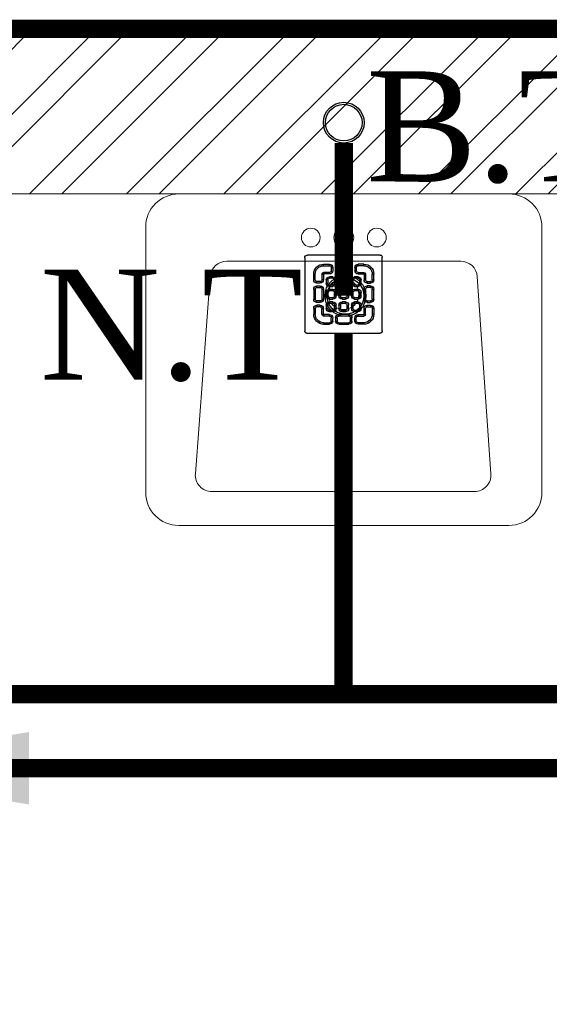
# Model space of a CAD drawing. Header units: inches. Extents: x 105152 to 158499, y 12149 to 30915.
# Tile 61 of 256: x 124233 to 124262, y 21549 to 21603. Entities that reach past the tile are written whole.
import ezdxf

# ---------------------------------------------------------------- set-up
doc = ezdxf.new("R2010")
doc.units = ezdxf.units.IN
doc.header["$MEASUREMENT"] = 0
for name, color, linetype, lineweight in [('AR - PLAN', 251, 'Continuous', 5), ('DRAINAGE ', 7, 'Continuous', 9), ('FLOOR RAISE', 4, 'Continuous', 5), ('PD_BRICK WALL_115', 134, 'Continuous', 30), ('PD_FIXTURE', 21, 'Continuous', 25), ('PD_HATCH', 45, 'Continuous', 9), ('PP- 50DIA Soil Waste Sewer pipe', 54, 'Continuous', 25), ('PP- 75DIA Soil Waste Sewer pipe', 90, 'Continuous', 9), ('PP-Soil Pipe', 1, 'Continuous', 25), ('PP-TEXT', 7, 'Continuous', 40), ('PP-WWP', 3, 'Continuous', 25)]:
    doc.layers.add(name, color=color, linetype=linetype, lineweight=lineweight)
doc.styles.add('Arial', font='GOTHIC.TTF')
doc.styles.get("Standard").update_dxf_attribs({"font": 'arial.ttf', "height": 6})
doc.dimstyles.new('ISO-10', dxfattribs={"dimtxt": 6, "dimasz": 0.5, "dimexe": 1.25, "dimexo": 0.625, "dimtad": 1, "dimtoh": 1, "dimdec": 1, "dimlunit": 4, "dimtxsty": 'Standard', "dimblk": 'ARCHTICK', "dimcen": 2.5, "dimclrt": 3, "dimadec": 0, "dimazin": 0, "dimtfac": 1, "dimtdec": 1, "dimtmove": 1, "dimatfit": 3, "dimfxl": 1, "dimarcsym": 0})

# ---------------------------------------------------------------- blocks, each defined once
blk = doc.blocks.new('LV')
at = {"color": 251, "lineweight": 5}
for p, q in [((-254.0401739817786, 510.1021831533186), (254.0401739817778, 510.1021831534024)), ((-304.8401739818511, 50.80000000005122), (-304.8401739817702, 459.3021831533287)), ((-201.0144701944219, 458.0358644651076), (203.0815871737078, 458.0358644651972)), ((304.840173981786, 459.3021831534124), (304.8401739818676, 50.79999999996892)), ((-205.3310171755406, 127.0031444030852), (-226.34620448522, 430.7748868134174)), ((228.4004074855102, 430.6067419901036), (205.474748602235, 126.8349995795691)), ((180.1559282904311, 103.4641220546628), (-179.9992828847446, 103.4641220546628)), ((254.0401739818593, -4.11546e-11), (-254.0401739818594, 4.11546e-11))]:
    blk.add_line(p, q, dxfattribs=at)
for centre, radius in [((0.3542386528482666, 154.2893231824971), 23.5787407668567), ((-50.8000000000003, 67.18562783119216), 14.42670316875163), ((-2.274e-13, 67.18562783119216), 15.31096988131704), ((50.79999999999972, 67.18562783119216), 14.42670316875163)]:
    blk.add_circle(centre, radius, dxfattribs=at)
for centre, radius, start, end in [((-254.0401739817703, 459.3021831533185), 50.8, 90.00000000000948, 179.9999999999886), ((254.040173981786, 459.3021831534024), 50.8, 1.15136e-11, 90.0000000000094), ((-201.0144701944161, 432.6358644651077), 25.4, 90.0000000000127, 184.201645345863), ((203.0815871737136, 432.6358644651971), 25.4, 355.4179460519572, 90.00000000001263), ((-179.9992828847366, 128.8641220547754), 25.4, 184.2016453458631, 269.9999999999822), ((180.1559282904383, 128.8641220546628), 25.4, 269.9999999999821, 355.4179460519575), ((-254.0401739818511, 50.80000000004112), 50.8, 179.9999999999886, 269.9999999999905), ((254.0401739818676, 50.7999999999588), 50.8, 269.9999999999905, 1.14754e-11)]:
    blk.add_arc(centre, radius, start, end, dxfattribs=at)
blk = doc.blocks.new('FIRST FLOOR PLAN 0')
at = {"layer": 'PD_HATCH', "lineweight": 5}
h = blk.add_hatch(dxfattribs=at)
h.set_pattern_fill('ANSI32', color=251, scale=10)
h.set_pattern_definition([(45, (-1110.150169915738, -834.2493176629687), (-2.651650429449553, 2.651650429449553), []), (45, (-1108.382402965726, -834.2493176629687), (-2.651650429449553, 2.651650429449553), [])])
h.paths.add_polyline_path([(-1106.999709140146, -791.4998080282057), (-1115.999709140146, -791.4998080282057), (-1115.999709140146, -872.9998080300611), (-1106.999709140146, -872.9998080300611)])
h.paths.add_polyline_path([(-745.4997091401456, -938.9998080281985), (-914.9997091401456, -938.9998080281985), (-914.9997091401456, -947.9998080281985), (-745.4997091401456, -947.9998080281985)])
h.paths.add_polyline_path([(-560.9997091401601, -938.9998080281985), (-730.4997091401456, -938.9998080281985), (-730.4997091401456, -947.999808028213), (-560.9997091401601, -947.999808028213)])
h.paths.add_polyline_path([(-1106.999709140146, -74.99980802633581), (-1115.999709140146, -74.99980802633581), (-1115.999709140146, -156.4998080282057), (-1106.999709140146, -156.4998080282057)])
h.paths.add_polyline_path([(-1106.999709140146, -171.4998080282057), (-1115.999709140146, -171.4998080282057), (-1115.999709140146, -311.4998080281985), (-1106.999709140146, -311.4998080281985)])
h.paths.add_polyline_path([(-1106.999709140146, -326.4998080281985), (-1115.999709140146, -326.4998080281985), (-1115.999709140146, -466.4998080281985), (-1106.999709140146, -466.4998080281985)])
h.paths.add_polyline_path([(-1106.999709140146, -481.4998080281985), (-1115.999709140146, -481.4998080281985), (-1115.999709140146, -621.4998080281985), (-1106.999709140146, -621.4998080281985)])
h.paths.add_polyline_path([(-1106.999709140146, -636.4998080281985), (-1115.999709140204, -636.4998080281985), (-1115.999709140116, -776.4998080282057), (-1106.999709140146, -776.4998080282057)])
h.paths.add_polyline_path([(-14.99970914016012, 0.0001919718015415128), (-181.4997091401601, 0.0001919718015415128), (-181.4997091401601, -8.99980802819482), (-14.99970914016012, -8.999808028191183)])
h.paths.add_polyline_path([(-196.4997091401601, 0.0001919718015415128), (-361.4997091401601, 0.0001919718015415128), (-361.4997091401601, -8.999808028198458), (-196.4997091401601, -8.99980802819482)])
h.paths.add_polyline_path([(-376.4997091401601, 0.0001919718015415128), (-545.9997091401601, 0.0001919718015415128), (-545.9997091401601, -8.999808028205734), (-376.4997091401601, -8.999808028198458)])
h.paths.add_polyline_path([(-560.9997091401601, 0.0001919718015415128), (-730.4997091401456, 0.0001919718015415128), (-730.4997091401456, -8.999808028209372), (-560.9997091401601, -8.999808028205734)])
h.paths.add_polyline_path([(-929.9997091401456, 0.0001919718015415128), (-1040.999709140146, 0.0001919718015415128), (-1040.999709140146, -8.999808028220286), (-929.9997091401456, -8.999808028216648)])
h.paths.add_polyline_path([(-1055.999709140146, 0.0001919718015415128), (-1115.999709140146, 0.0001919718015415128), (-1115.999709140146, -59.99980802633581), (-1106.999709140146, -59.99980802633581), (-1106.999709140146, -8.999808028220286), (-1055.999709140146, -8.999808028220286)])
h.paths.add_polyline_path([(-1106.999709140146, -887.9998080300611), (-1115.999709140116, -887.9998080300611), (-1115.999709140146, -947.9998080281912), (-1055.999709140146, -947.9998080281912), (-1055.999709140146, -938.9998080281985), (-1106.999709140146, -938.9998080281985)])
h.paths.add_polyline_path([(-929.9997091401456, -938.9998080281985), (-1040.999709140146, -938.9998080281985), (-1040.999709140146, -947.9998080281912), (-929.9997091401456, -947.9998080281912)])
h.paths.add_polyline_path([(-521.2497091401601, -938.9998080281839), (-545.9997091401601, -938.9998080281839), (-545.9997091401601, -947.9998080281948), (-521.2497091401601, -947.9998080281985)])
h.paths.add_polyline_path([(-376.4997091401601, -938.9998080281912), (-401.2497091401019, -938.9998080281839), (-401.2497091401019, -947.9998080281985), (-376.4997091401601, -947.9998080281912)])
h.paths.add_polyline_path([(-338.9997091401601, -938.9998080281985), (-361.4997091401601, -938.9998080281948), (-361.4997091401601, -947.9998080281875), (-338.9997091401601, -947.9998080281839)])
h.paths.add_polyline_path([(-196.4997091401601, -938.9998080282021), (-218.9997091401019, -938.9998080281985), (-218.9997091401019, -947.9998080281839), (-196.4997091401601, -947.9998080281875)])
h.paths.add_polyline_path([(-158.9997091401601, -938.9998080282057), (-181.4997091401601, -938.9998080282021), (-181.4997091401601, -947.9998080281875), (-158.9997091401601, -947.9998080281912)])
h.paths.add_polyline_path([(-14.99970914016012, -938.9998080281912), (-38.99970914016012, -938.9998080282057), (-38.99970914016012, -947.9998080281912), (-14.99970914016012, -947.9998080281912)])
h.paths.add_polyline_path([(0.0002908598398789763, -929.9998080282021), (-8.999709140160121, -929.9998080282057)])
h.paths.add_polyline_path([(0.0002908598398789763, -791.4998080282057), (-8.999709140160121, -791.4998080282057), (-8.999709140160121, -929.9998080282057), (0.0002908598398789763, -929.9998080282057)])
h.paths.add_polyline_path([(0.0002908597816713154, -636.4998080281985), (-8.999709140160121, -636.4998080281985), (-8.999709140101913, -776.4998080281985), (0.0002908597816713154, -776.499808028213)])
h.paths.add_polyline_path([(0.0002908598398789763, -326.4998080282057), (-8.999709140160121, -326.4998080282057), (-8.999709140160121, -621.4998080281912), (0.0002908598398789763, -621.4998080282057)])
h.paths.add_polyline_path([(0.0002908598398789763, -17.99980802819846), (-8.999709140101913, -17.99980802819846), (-8.999709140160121, -156.4998080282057), (0.0002908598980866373, -156.4998080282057)])
h.paths.add_polyline_path([(-17.99970914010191, -159.4998080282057), (-122.9997091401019, -159.4998080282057), (-122.9997091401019, -168.4998080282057), (-17.99970914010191, -168.4998080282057)])
h.paths.add_polyline_path([(-122.9997091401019, -171.4998080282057), (-131.9997091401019, -171.4998080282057), (-131.9997091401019, -249.4998080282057), (-122.9997091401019, -249.4998080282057)])
h.paths.add_polyline_path([(-131.9997091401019, -159.4998080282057), (-203.9997091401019, -159.4998080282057), (-203.9997091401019, -168.4998080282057), (-131.9997091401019, -168.4998080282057)])
h.paths.add_polyline_path([(-203.9997091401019, -171.4998080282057), (-212.9997091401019, -171.4998080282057), (-212.9997091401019, -249.4998080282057), (-203.9997091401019, -249.4998080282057)])
h.paths.add_polyline_path([(-212.9997091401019, -159.4998080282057), (-293.9997091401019, -159.4998080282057), (-293.9997091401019, -261.4998080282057), (-266.9997091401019, -261.4998080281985), (-266.9997091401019, -252.4998080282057), (-284.9997091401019, -252.4998080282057), (-284.9997091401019, -168.4998080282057), (-212.9997091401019, -168.4998080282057)])
h.paths.add_polyline_path([(-212.9997091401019, -252.4998080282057), (-230.9997091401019, -252.4998080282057), (-230.9997091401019, -261.4998080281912), (-212.9997091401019, -261.4998080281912)], flags=17)
h.paths.add_polyline_path([(-185.9997091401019, -252.4998080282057), (-203.9997091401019, -252.4998080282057), (-203.9997091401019, -261.4998080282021), (-185.9997091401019, -261.4998080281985)])
h.paths.add_polyline_path([(-131.9997091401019, -252.4998080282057), (-149.9997091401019, -252.4998080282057), (-149.9997091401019, -261.4998080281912), (-131.9997091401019, -261.4998080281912)])
h.paths.add_polyline_path([(-122.9997091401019, -261.4998080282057), (-131.9997091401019, -261.4998080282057), (-131.9997091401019, -324.4998080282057), (-122.9997091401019, -324.4998080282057)])
h.paths.add_polyline_path([(0.0002908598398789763, -310.4998080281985), (-8.999709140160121, -310.4998080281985), (-8.999709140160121, -311.4998080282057), (0.0002908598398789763, -311.4998080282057)])
h.paths.add_polyline_path([(0.0002908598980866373, -171.4998080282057), (-8.999709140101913, -171.4998080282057), (-8.999709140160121, -190.4998080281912), (0.0002908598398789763, -190.4998080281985)])
h.paths.add_polyline_path([(-878.2497091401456, -8.999808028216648), (-878.2497091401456, 0.0001919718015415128), (-914.9997091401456, 0.0001919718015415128), (-914.9997091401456, -8.999808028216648)])
h.paths.add_polyline_path([(-782.2497091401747, 0.0001919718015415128), (-782.2497091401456, -8.99980802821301), (-745.4997091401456, -8.999808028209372), (-745.4997091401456, 0.0001919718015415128)])
at = {"layer": 'PD_BRICK WALL_115', "color": 251, "lineweight": 5}
for p, q in [((0.0002908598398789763, 0.0001919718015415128), (-782.2497091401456, 0.0001919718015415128)), ((-196.4997091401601, -8.99980802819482), (-361.4997091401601, -8.999808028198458))]:
    blk.add_line(p, q, dxfattribs=at)
at = {"layer": 'PD_FIXTURE', "color": 251, "ltscale": 12, "xscale": 0.03542840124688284, "yscale": 0.03542840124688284, "zscale": 0.03542840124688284, "rotation": 180}
blk.add_blockref('LV', (-274.1852999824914, -8.999808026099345), dxfattribs=at)
blk = doc.blocks.new('PP-GRATING')
at = {"linetype": 'Continuous'}
for p, q in [((-53.13747282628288, -49.44342391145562), (-53.13747282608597, 49.44342391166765)), ((-49.72758152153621, 52.85331521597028), (49.72758152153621, 52.85331521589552)), ((-27.56328804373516, 40.69137005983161), (-27.56328804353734, 38.6454352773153)), ((-19.60687500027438, 40.69137005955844), (-27.56328705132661, 40.69137005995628)), ((-19.60687500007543, 38.6454352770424), (-19.60687500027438, 40.69137005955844)), ((-7.103939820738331, 38.64543329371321), (-7.103939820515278, 40.69136807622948)), ((-7.103940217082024, 40.6913679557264), (6.535625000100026, 40.6913679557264)), ((6.535625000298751, 40.6913680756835), (6.535625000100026, 38.64543329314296)), ((19.03855978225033, 40.69137005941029), (26.99497183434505, 40.69137005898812)), ((19.03855978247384, 38.64543527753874), (19.03855978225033, 40.69137005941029)), ((26.99497282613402, 40.69137005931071), (26.99497282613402, 38.64543527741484)), ((52.56915760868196, 50.01173912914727), (52.5691576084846, -48.87510869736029)), ((-38.92959239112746, 27.27913092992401), (-40.9755271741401, 27.27913092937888)), ((-40.9755271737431, 27.27913152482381), (-40.9755271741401, 19.32271800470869)), ((-38.92959239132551, 27.2791315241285), (-38.92959239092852, 19.32271800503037)), ((-29.83654891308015, 19.32271788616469), (-29.83654891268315, 27.27913104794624)), ((-27.79061413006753, 27.27913104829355), (-29.83654891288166, 27.27913092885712)), ((-27.79061413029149, 19.32271788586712), (-27.79061413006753, 27.27913104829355)), ((-19.60687500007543, 38.6454352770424), (-27.56328705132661, 38.6454352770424)), ((-27.56328804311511, 29.55239179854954), (-27.56328804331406, 27.5064570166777)), ((-27.56328804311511, 29.55239179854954), (-19.60687539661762, 29.55239179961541)), ((-27.56328804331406, 27.5064570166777), (-19.60687539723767, 27.50645701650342)), ((-19.60687539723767, 27.50645701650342), (-19.60687539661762, 29.55239179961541)), ((-17.3336141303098, 31.82565266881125), (-17.33361413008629, 36.37217436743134)), ((-15.28767934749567, 36.37217433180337), (-17.3336141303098, 36.37217433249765)), ((-17.3336141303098, 31.82565266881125), (-15.2876793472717, 31.82565266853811)), ((-15.2876793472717, 31.82565266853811), (-15.28767934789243, 36.37217436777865)), ((-11.42313586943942, 36.37217242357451), (-11.42313586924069, 31.8256507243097)), ((-9.377201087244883, 36.37217242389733), (-11.42313586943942, 36.37217242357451)), ((-11.42313586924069, 31.82565076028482), (-9.377201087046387, 31.82565072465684)), ((-9.377201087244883, 36.37217242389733), (-9.377201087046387, 31.82565072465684)), ((-7.103940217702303, 38.64543317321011), (6.535625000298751, 38.64543317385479)), ((-7.103940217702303, 29.55238981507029), (6.535625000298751, 29.55238981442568)), ((-7.103940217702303, 29.55238981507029), (-7.103940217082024, 27.50645503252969)), ((-7.103940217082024, 27.50645503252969), (6.535625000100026, 27.50645503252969)), ((6.535625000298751, 29.55238981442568), (6.535625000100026, 27.50645503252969)), ((8.808885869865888, 31.82565068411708), (8.808885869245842, 36.37217230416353)), ((10.85482065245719, 36.37217219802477), (8.808885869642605, 36.37217219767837)), ((8.808885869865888, 31.82565068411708), (10.85482065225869, 31.82565068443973)), ((10.85482065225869, 31.82565068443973), (10.85482065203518, 36.37217230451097)), ((14.71936413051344, 31.82565266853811), (14.71936413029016, 36.37217436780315)), ((14.71936413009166, 36.3721743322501), (16.76529891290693, 36.37217433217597)), ((16.76529891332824, 31.82565266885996), (14.71936413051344, 31.82565266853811)), ((16.76529891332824, 31.82565266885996), (16.76529891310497, 36.37217436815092)), ((19.03855978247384, 38.64543527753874), (26.99497183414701, 38.64543527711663)), ((26.99497282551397, 29.55239179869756), (19.03856017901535, 29.55239179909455)), ((19.03856017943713, 27.50645701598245), (19.03856017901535, 29.55239179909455)), ((26.99497282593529, 27.50645701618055), (19.03856017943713, 27.50645701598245)), ((26.99497282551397, 29.55239179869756), (26.99497282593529, 27.50645701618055)), ((27.22229891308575, 19.32271788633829), (27.22229891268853, 27.27913104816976)), ((27.22229891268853, 27.27913104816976), (29.26823369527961, 27.27913092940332)), ((29.26823369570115, 19.32271788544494), (29.2682336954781, 27.27913104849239)), ((38.36127717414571, 27.2791315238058), (38.36127717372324, 19.3227180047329)), ((38.36127717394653, 27.27913092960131), (40.40721195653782, 27.27913092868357)), ((40.40721195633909, 27.2791315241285), (40.40721195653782, 19.32271800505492)), ((-38.92959239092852, 19.32271800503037), (-40.97552717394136, 19.32271811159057)), ((-36.65633152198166, 17.04945701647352), (-32.10981017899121, 17.0494570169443)), ((-36.65633152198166, 17.04945701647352), (-36.65633152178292, 15.00352223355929)), ((-36.65633152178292, 15.00352223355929), (-32.10981017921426, 15.00352223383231)), ((-29.83654891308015, 19.32271788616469), (-27.79061413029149, 19.32271788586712)), ((-23.92607065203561, 14.77619622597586), (-23.92607065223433, 19.32271792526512)), ((-21.88013586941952, 19.32271792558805), (-23.92607065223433, 19.32271792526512)), ((-21.88013586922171, 14.77619622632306), (-23.92607065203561, 14.77619622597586)), ((-21.88013586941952, 14.77619626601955), (-21.88013586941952, 19.32271788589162)), ((-19.60687500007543, 23.64191361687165), (-15.06035345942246, 23.64191361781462)), ((-19.60687499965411, 21.59597883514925), (-19.60687500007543, 23.64191361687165)), ((-19.60687480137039, 21.59597875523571), (-15.0603532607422, 21.59597875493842)), ((-15.06035345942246, 23.64191361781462), (-15.06035345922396, 21.59597883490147)), ((-12.78709239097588, 19.32271784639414), (-12.78709239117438, 14.77619614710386)), ((-10.74115760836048, 19.32271796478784), (-12.78709239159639, 19.32271796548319)), ((-12.78709239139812, 14.7761963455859), (-10.74115760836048, 14.77619634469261)), ((-10.74115760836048, 19.32271796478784), (-10.74115760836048, 14.77619634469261)), ((-6.876614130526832, 14.7761961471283), (-6.876614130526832, 19.32271784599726)), ((-4.830679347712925, 19.3227178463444), (-6.876614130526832, 19.32271784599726)), ((-4.830679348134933, 14.77619614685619), (-6.876614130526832, 14.7761961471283)), ((-4.830679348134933, 14.77619614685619), (-4.830679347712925, 19.3227178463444)), ((-2.557418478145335, 23.64191353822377), (1.98910306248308, 23.64191353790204)), ((-2.55741847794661, 21.59597875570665), (-2.557418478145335, 23.64191353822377)), ((-2.55741847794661, 21.59597875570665), (1.989103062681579, 21.59597875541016)), ((1.98910306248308, 23.64191353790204), (1.989103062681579, 21.59597875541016)), ((4.262364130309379, 19.32271788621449), (4.262364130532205, 14.77619626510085)), ((6.308298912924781, 19.32271788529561), (4.262364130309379, 19.32271788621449)), ((4.262364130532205, 14.77619626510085), (6.308298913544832, 14.77619626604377)), ((6.308298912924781, 19.32271788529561), (6.308298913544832, 14.77619626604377)), ((10.17284239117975, 14.77619614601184), (10.1728423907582, 19.32271784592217)), ((12.21877717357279, 19.32271784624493), (10.1728423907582, 19.32271784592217)), ((12.21877717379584, 14.77619614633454), (10.17284239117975, 14.77619614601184)), ((12.21877717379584, 14.77619614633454), (12.21877717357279, 19.32271784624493)), ((14.49203804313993, 23.64191353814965), (19.03855958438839, 23.64191353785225)), ((14.49203804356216, 21.59597875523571), (14.49203804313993, 23.64191353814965)), ((14.49203804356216, 21.59597875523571), (19.03855958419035, 21.59597875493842)), ((19.03855958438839, 23.64191353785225), (19.03855958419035, 21.59597875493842)), ((21.31182065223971, 19.32271788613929), (21.31182065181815, 14.77619626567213)), ((23.35775543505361, 19.32271788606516), (21.31182065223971, 19.32271788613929)), ((21.31182065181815, 14.77619626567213), (23.35775543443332, 14.776196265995)), ((23.35775543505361, 19.32271788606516), (23.35775543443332, 14.776196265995)), ((29.26823369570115, 19.32271788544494), (27.22229891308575, 19.32271788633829)), ((36.08801630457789, 17.04945701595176), (31.54149496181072, 17.04945701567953)), ((36.08801630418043, 15.00352223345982), (31.54149496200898, 15.00352223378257)), ((36.08801630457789, 17.04945701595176), (36.08801630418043, 15.00352223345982)), ((38.36127717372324, 19.3227180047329), (40.40721195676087, 19.32271811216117)), ((-40.97552717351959, 6.819783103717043), (-40.97552717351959, -6.819781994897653)), ((-38.92959239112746, 6.819783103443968), (-40.97552717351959, 6.819783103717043)), ((-38.92959239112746, 6.819783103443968), (-38.92959239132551, -6.819781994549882)), ((-32.10980978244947, 11.1389787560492), (-36.65633132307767, 11.1389787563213)), ((-36.65633132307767, 11.1389787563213), (-36.65633132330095, 9.093043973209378)), ((-32.10980978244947, 9.093043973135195), (-36.65633132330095, 9.093043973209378)), ((-32.10980978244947, 9.093043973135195), (-32.10980978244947, 11.1389787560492)), ((-29.83654891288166, -6.819782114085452), (-29.83654891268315, 6.819783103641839)), ((-29.83654891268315, 6.819783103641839), (-27.79061413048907, 6.819783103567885)), ((-27.79061413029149, -6.819782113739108), (-27.79061413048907, 6.819783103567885)), ((-23.92607065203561, -2.27326066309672), (-23.92607065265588, 2.273261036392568)), ((-21.8801358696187, 2.273261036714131), (-23.92607065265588, 2.273261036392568)), ((-21.8801358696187, -2.273260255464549), (-21.8801358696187, 2.273261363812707)), ((-15.06035365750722, 12.50293527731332), (-19.60687499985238, 12.50293527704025)), ((-19.60687460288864, 12.50293535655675), (-19.60687460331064, 10.45700057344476)), ((-15.0603532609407, 10.45700057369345), (-19.60687460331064, 10.45700057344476)), ((-19.60687499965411, 6.592456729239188), (-15.06035345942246, 6.592456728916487)), ((-19.60687499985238, 4.546521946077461), (-19.60687499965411, 6.592456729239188)), ((-19.60687480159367, 4.546522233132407), (-15.0603532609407, 4.546522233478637)), ((-15.06035326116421, 12.50293535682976), (-15.0603532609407, 10.45700057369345)), ((-15.06035345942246, 6.592456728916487), (-15.06035345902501, 4.546521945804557)), ((-12.78709239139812, 2.273261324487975), (-12.78709239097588, -2.273260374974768)), ((-10.74115760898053, 2.27326107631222), (-12.78709239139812, 2.273261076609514)), ((-10.74115760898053, 2.27326107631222), (-10.74115760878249, -2.273260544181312)), ((-6.876614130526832, -2.273260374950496), (-6.876614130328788, 2.273261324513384)), ((-4.830679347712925, 2.273261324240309), (-6.876614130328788, 2.273261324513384)), ((-4.830679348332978, -2.273260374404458), (-4.830679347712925, 2.273261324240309)), ((1.98910326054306, 12.50293527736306), (-2.557418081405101, 12.50293527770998)), ((-2.557418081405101, 12.50293527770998), (-2.557418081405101, 10.45700049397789)), ((1.989103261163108, 10.45700049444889), (-2.557418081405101, 10.45700049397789)), ((-2.557418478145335, 6.592457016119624), (1.98910306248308, 6.592457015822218)), ((-2.557418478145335, 4.546522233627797), (-2.557418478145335, 6.592457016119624)), ((-2.557418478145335, 4.546522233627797), (1.98910306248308, 4.546522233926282)), ((1.98910326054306, 12.50293527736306), (1.989103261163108, 10.45700049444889)), ((1.98910306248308, 6.592457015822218), (1.98910306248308, 4.546522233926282)), ((4.262364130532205, 2.273261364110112), (4.262364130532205, -2.273260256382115)), ((6.308298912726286, 2.273261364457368), (4.262364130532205, 2.273261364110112)), ((6.308298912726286, 2.273261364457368), (6.308298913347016, -2.273260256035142)), ((10.17284239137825, -2.273260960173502), (10.17284239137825, 2.273260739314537)), ((12.21877717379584, 2.273260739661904), (10.17284239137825, 2.273260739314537)), ((12.21877717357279, -2.273260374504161), (12.21877717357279, 2.273261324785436)), ((19.03855978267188, 12.50293527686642), (14.49203844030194, 12.50293527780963)), ((14.49203844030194, 12.50293527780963), (14.49203843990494, 10.45700049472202)), ((19.03855978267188, 10.45700049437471), (14.49203843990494, 10.45700049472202)), ((14.49203804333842, 6.592456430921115), (19.0385595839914, 6.59245643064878)), ((14.49203804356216, 4.546521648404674), (14.49203804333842, 6.592456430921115)), ((14.49203804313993, 4.546522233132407), (19.03855958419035, 4.546522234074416)), ((19.03855978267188, 12.50293527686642), (19.03855978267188, 10.45700049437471)), ((19.0385595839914, 6.59245643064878), (19.03855958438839, 4.546521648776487)), ((21.31182065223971, 2.273261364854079), (21.31182065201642, -2.273260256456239)), ((23.35775543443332, 2.273260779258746), (21.3118206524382, 2.27326077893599)), ((23.35775543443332, 2.273260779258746), (23.35775543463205, -2.273260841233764)), ((27.22229891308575, -6.819782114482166), (27.22229891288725, 6.819783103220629)), ((29.26823369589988, 6.819783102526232), (27.22229891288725, 6.819783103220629)), ((29.2682336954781, -6.819782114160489), (29.26823369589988, 6.819783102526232)), ((31.5414945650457, 11.13897875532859), (36.0880161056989, 11.13897875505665)), ((31.5414945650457, 9.09304397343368), (31.5414945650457, 11.13897875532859)), ((31.5414945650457, 9.09304397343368), (36.08801610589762, 9.093043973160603)), ((36.0880161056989, 11.13897875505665), (36.08801610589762, 9.093043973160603)), ((38.36127717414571, 6.819783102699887), (38.36127717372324, -6.819781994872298)), ((38.36127717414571, 6.819783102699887), (40.40721195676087, 6.819783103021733)), ((40.40721195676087, 6.819783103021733), (40.40721195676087, -6.819781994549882)), ((-40.9755271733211, -6.819781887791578), (-38.92959239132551, -6.819781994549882)), ((-36.65633152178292, -9.093042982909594), (-32.10981017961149, -9.093042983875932)), ((-36.65633152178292, -9.093042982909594), (-36.65633152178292, -11.13897776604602)), ((-36.65633152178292, -11.13897776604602), (-32.10981017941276, -11.13897776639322)), ((-32.10981017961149, -9.093042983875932), (-32.10981053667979, -11.13897776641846)), ((-29.83654891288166, -6.819782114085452), (-27.79061413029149, -6.819782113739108)), ((-21.8801358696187, -2.273260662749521), (-23.92607065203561, -2.27326066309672)), ((-19.60687500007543, -10.45699942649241), (-15.06035345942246, -10.456999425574)), ((-19.60687499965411, -12.50293420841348), (-19.60687500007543, -10.45699942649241)), ((-15.06035365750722, -4.546521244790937), (-19.60687499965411, -4.546521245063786)), ((-19.60687460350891, -4.546521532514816), (-19.60687460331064, -6.592456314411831)), ((-15.06035326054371, -6.592456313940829), (-19.60687460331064, -6.592456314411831)), ((-19.6068748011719, -12.50293428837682), (-15.0603532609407, -12.50293428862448)), ((-15.0603532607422, -4.546521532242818), (-15.06035326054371, -6.592456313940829)), ((-15.06035345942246, -10.456999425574), (-15.06035345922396, -12.5029342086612)), ((-12.78709239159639, -2.27326054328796), (-10.74115760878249, -2.273260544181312)), ((-4.830679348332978, -2.273260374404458), (-6.876614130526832, -2.273260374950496)), ((1.98910326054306, -4.546521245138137), (-2.557418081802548, -4.546521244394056)), ((-2.557418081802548, -4.546521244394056), (-2.557418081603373, -6.59245602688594)), ((1.989103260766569, -6.592456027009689), (-2.557418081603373, -6.59245602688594)), ((-2.557418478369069, -10.45699950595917), (1.98910306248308, -10.45699950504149)), ((-2.557418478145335, -12.50293428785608), (-2.557418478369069, -10.45699950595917)), ((-2.557418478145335, -12.50293428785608), (1.98910306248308, -12.5029342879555)), ((1.98910326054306, -4.546521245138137), (1.989103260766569, -6.592456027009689)), ((1.98910306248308, -10.45699950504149), (1.98910306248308, -12.5029342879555)), ((4.262364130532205, -2.273260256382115), (6.308298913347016, -2.273260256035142)), ((12.21877717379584, -2.273260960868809), (10.17284239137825, -2.273260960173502)), ((19.03855978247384, -4.54652124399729), (14.4920384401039, -4.546521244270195)), ((14.49203843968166, -4.546521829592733), (14.4920384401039, -6.592456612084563)), ((19.03855978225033, -6.592456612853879), (14.4920384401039, -6.592456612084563)), ((14.49203804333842, -10.45699950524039), (19.03855958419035, -10.4569995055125)), ((14.49203804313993, -12.50293428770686), (14.49203804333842, -10.45699950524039)), ((14.49203804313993, -12.50293428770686), (19.03855958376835, -12.50293428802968)), ((19.03855978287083, -4.546521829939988), (19.03855978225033, -6.592456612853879)), ((19.03855958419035, -10.4569995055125), (19.03855958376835, -12.50293428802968)), ((21.31182065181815, -2.273260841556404), (23.35775543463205, -2.273260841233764)), ((29.2682336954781, -6.819782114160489), (27.22229891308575, -6.819782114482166)), ((36.0880163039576, -9.09304298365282), (31.54149496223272, -9.093042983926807)), ((31.54149496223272, -9.093042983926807), (31.54149531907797, -11.13897776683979)), ((36.08801630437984, -11.13897776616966), (31.54149496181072, -11.13897776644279)), ((36.0880163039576, -9.09304298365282), (36.08801630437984, -11.13897776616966)), ((40.40721195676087, -6.819781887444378), (38.36127717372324, -6.819781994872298)), ((-40.9755271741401, -27.27913193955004), (-40.9755271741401, -19.32271842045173)), ((-38.92959239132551, -19.32271842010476), (-40.97552717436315, -19.32271852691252)), ((-38.92959239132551, -27.27913193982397), (-38.92959239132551, -19.32271842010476)), ((-36.65633152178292, -17.04945743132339), (-36.65633152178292, -15.00352264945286)), ((-36.65633152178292, -15.00352264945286), (-32.10981017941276, -15.00352264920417)), ((-36.65633152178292, -17.04945743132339), (-32.10981017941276, -17.04945743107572)), ((-29.83654891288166, -19.32271830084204), (-27.79061413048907, -19.32271830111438)), ((-29.83654891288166, -19.32271830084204), (-29.83654891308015, -27.27913146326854)), ((-27.79061413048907, -19.32271830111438), (-27.79061413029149, -27.27913146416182)), ((-23.92607065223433, -19.32271681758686), (-23.92607065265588, -14.77619511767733)), ((-21.8801358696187, -14.77619511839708), (-23.92607065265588, -14.77619511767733)), ((-21.88013586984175, -19.32271681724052), (-23.92607065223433, -19.32271681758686)), ((-21.8801358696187, -19.32271677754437), (-21.88013586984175, -14.77619515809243)), ((-15.0603532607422, -21.59597776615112), (-19.60687500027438, -21.59597776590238)), ((-19.60687460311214, -21.59597768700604), (-19.60687460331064, -23.6419124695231)), ((-15.06035326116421, -23.64191246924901), (-19.60687460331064, -23.6419124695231)), ((-15.0603532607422, -21.59597768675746), (-15.06035326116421, -23.64191246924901)), ((-12.78709239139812, -14.77619519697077), (-12.78709239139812, -19.32271689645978)), ((-10.74115760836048, -14.77619507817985), (-12.78709239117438, -14.77619507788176)), ((-12.78709239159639, -19.32271669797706), (-10.74115760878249, -19.32271669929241)), ((-10.74115760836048, -14.77619507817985), (-10.74115760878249, -19.32271669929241)), ((-6.876614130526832, -19.32271689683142), (-6.876614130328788, -14.77619519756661)), ((-4.830679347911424, -14.77619519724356), (-6.876614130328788, -14.77619519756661)), ((-4.830679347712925, -19.32271689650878), (-6.876614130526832, -19.32271689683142)), ((-4.830679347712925, -19.32271689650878), (-4.830679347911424, -14.77619519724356)), ((1.989103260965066, -21.59597776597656), (-2.557418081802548, -21.59597776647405)), ((-2.557418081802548, -21.59597776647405), (-2.557418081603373, -23.64191254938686)), ((1.989103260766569, -23.64191254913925), (-2.557418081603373, -23.64191254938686)), ((1.989103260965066, -21.59597776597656), (1.989103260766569, -23.64191254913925)), ((4.262364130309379, -14.77619515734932), (4.262364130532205, -19.32271677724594)), ((6.308298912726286, -14.77619515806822), (4.262364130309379, -14.77619515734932)), ((4.262364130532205, -19.32271677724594), (6.308298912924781, -19.32271677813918)), ((6.308298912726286, -14.77619515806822), (6.308298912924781, -19.32271677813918)), ((10.1728423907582, -19.32271689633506), (10.17284239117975, -14.77619519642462)), ((12.21877717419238, -14.77619519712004), (10.17284239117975, -14.77619519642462)), ((12.21877717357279, -19.32271689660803), (10.1728423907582, -19.32271689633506)), ((12.21877717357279, -19.32271689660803), (12.21877717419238, -14.77619519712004)), ((19.03855978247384, -21.59597776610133), (14.49203804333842, -21.59597776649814)), ((14.4920384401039, -21.59597776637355), (14.4920384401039, -23.64191254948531)), ((19.03855978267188, -23.64191254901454), (14.4920384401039, -23.64191254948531)), ((19.03855978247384, -21.59597776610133), (19.03855978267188, -23.64191254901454)), ((21.31182065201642, -14.77619515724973), (21.31182065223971, -19.32271677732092)), ((23.35775543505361, -14.77619515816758), (21.31182065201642, -14.77619515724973)), ((21.31182065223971, -19.32271677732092), (23.35775543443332, -19.32271677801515)), ((23.35775543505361, -14.77619515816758), (23.35775543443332, -19.32271677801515)), ((27.22229891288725, -19.32271830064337), (27.22229891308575, -27.27913146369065)), ((29.26823369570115, -19.32271830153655), (27.22229891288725, -19.32271830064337)), ((29.26823369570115, -19.32271830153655), (29.2682336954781, -27.279131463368)), ((36.0880163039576, -15.00352264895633), (31.54149496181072, -15.00352264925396)), ((36.08801630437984, -17.04945743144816), (31.54149496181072, -17.04945743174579)), ((36.08801630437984, -17.04945743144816), (36.0880163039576, -15.00352264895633)), ((38.36127717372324, -19.32271842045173), (40.40721195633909, -19.32271852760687)), ((38.36127717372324, -27.27913193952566), (38.36127717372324, -19.32271842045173)), ((40.40721195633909, -27.27913193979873), (40.40721195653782, -19.32271842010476)), ((-38.92959239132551, -27.2791313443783), (-40.97552717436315, -27.27913134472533)), ((-27.79061413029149, -27.27913146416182), (-29.83654891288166, -27.27913134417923)), ((-27.56328804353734, -27.50645743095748), (-19.60687539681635, -27.50645743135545)), ((-27.56328804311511, -29.55239221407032), (-27.56328804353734, -27.50645743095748)), ((-27.56328804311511, -29.55239221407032), (-19.60687539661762, -29.5523922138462)), ((-27.56328804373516, -40.69137047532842), (-27.56328804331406, -38.64543569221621)), ((-19.60687500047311, -38.6454356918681), (-27.56328705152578, -38.64543569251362)), ((-19.60687539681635, -27.50645743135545), (-19.60687539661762, -29.5523922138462)), ((-19.60687500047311, -38.6454356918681), (-19.60687500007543, -40.69137047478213)), ((-17.33361413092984, -31.82565308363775), (-17.33361413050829, -36.37217478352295)), ((-17.33361413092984, -31.82565308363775), (-15.28767934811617, -31.82565308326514)), ((-15.28767934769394, -36.37217474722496), (-17.33361413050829, -36.37217474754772)), ((-15.28767934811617, -31.82565308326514), (-15.28767934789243, -36.37217478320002)), ((-11.42313586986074, -36.37217341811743), (-11.42313587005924, -31.82565171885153)), ((-11.42313587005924, -31.82565175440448), (-9.377201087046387, -31.82565171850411)), ((-9.377201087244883, -36.37217341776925), (-11.42313586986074, -36.37217341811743)), ((-9.377201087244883, -36.37217341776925), (-9.377201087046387, -31.82565171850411)), ((-7.103940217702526, -27.5064560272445), (6.535624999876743, -27.50645602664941)), ((-7.103940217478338, -29.55239081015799), (-7.103940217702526, -27.5064560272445)), ((-7.103940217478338, -29.55239081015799), (6.535624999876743, -29.5523908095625)), ((6.535624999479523, -38.64543428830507), (-7.103939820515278, -38.6454342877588)), ((-7.103939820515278, -38.6454342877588), (-7.103939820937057, -40.6913690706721)), ((6.546979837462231, -38.68367258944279), (6.535517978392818, -40.72957526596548)), ((6.535624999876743, -29.5523908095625), (6.535624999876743, -27.50645602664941)), ((8.808885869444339, -31.82565168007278), (8.808885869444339, -36.37217329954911)), ((8.808885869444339, -31.82565168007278), (10.85482065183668, -31.82565167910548)), ((8.83294082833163, -36.42318279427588), (10.87884350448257, -36.4346446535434)), ((10.85482065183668, -31.82565167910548), (10.85482065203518, -36.37217329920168)), ((14.71936413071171, -31.82565308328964), (14.71936412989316, -36.37217478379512)), ((16.76529891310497, -31.82565308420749), (14.71936413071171, -31.82565308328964)), ((14.71936412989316, -36.3721747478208), (16.76529891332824, -36.37217474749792)), ((16.76529891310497, -31.82565308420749), (16.76529891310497, -36.37217478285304)), ((26.99497282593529, -27.50645743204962), (19.03856017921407, -27.50645743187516)), ((19.03856017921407, -27.50645743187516), (19.03856017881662, -29.55239221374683)), ((26.99497282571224, -29.55239221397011), (19.03856017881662, -29.55239221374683)), ((19.03855978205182, -38.64543569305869), (19.03855978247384, -40.69137047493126)), ((19.03855978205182, -38.64543569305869), (26.99497183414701, -38.64543569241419)), ((26.99497282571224, -29.55239221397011), (26.99497282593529, -27.50645743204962)), ((26.99497282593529, -40.69137047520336), (26.99497282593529, -38.64543569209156)), ((27.22229891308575, -27.27913146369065), (29.26823369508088, -27.27913134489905)), ((38.36127717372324, -27.27913134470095), (40.40721195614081, -27.27913134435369)), ((49.15926630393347, -52.28500000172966), (-50.29589673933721, -52.28500000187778)), ((-19.60687500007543, -40.69137047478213), (-27.56328705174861, -40.69137047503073)), ((6.535624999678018, -40.6913690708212), (-7.103939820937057, -40.6913690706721)), ((19.03855978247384, -40.69137047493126), (26.99497183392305, -40.69137047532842))]:
    blk.add_line(p, q, dxfattribs=at)
for centre, radius, start, end in [((-49.72758152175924, 49.44342391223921), 3.409891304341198, 89.99999999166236, 179.9999999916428), ((-27.56328804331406, 27.27913092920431), 13.41223913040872, 89.99999498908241, 179.9999970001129), ((-19.60687499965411, 36.37217440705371), 4.319195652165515, 359.9999990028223, 89.99999999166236), ((-7.103940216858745, 36.37217242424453), 4.319195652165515, 89.99998998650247, 179.9999999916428), ((6.535625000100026, 36.37217242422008), 4.319195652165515, 359.9999970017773, 89.99999999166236), ((19.03855978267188, 36.37217440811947), 4.319195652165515, 89.99999999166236, 180.0000010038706), ((26.99497282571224, 27.27913092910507), 13.41223913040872, 3.0032057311e-06, 90.00000499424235), ((49.72758152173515, 50.01173912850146), 2.841576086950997, 359.9999999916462, 89.99999999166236), ((-27.56328804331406, 27.27913092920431), 11.366304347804, 89.99999498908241, 179.9999970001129), ((-27.56328804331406, 27.27913092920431), 2.273260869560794, 89.99999999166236, 179.9999970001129), ((-27.56328804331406, 27.27913092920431), 0.2273260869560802, 89.99999999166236, 179.9999970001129), ((-19.60687499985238, 31.82565266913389), 4.319195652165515, 269.9999899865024, 359.9999999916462), ((-19.60687499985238, 31.82565266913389), 2.273260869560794, 269.9999899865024, 359.9999999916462), ((-19.60687499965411, 36.37217440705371), 2.273260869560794, 359.9999990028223, 89.99999999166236), ((-7.103940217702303, 31.82565068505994), 4.319195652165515, 179.9999990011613, 269.9999999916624), ((-7.103940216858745, 36.37217242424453), 2.273260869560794, 89.99998998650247, 179.9999999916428), ((-7.103940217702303, 31.82565068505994), 2.273260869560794, 179.9999990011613, 269.9999999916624), ((6.535625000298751, 31.8256506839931), 4.319195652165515, 269.9999999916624, 359.9999999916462), ((6.535625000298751, 31.8256506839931), 2.273260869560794, 269.9999999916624, 359.9999999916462), ((6.535625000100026, 36.37217242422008), 2.273260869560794, 359.9999970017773, 89.99999999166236), ((19.03855978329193, 31.82565266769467), 4.319195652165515, 179.9999999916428, 270.0000099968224), ((19.03855978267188, 36.37217440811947), 2.273260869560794, 89.99999999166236, 180.0000010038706), ((19.03855978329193, 31.82565266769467), 2.273260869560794, 179.9999999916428, 270.0000099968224), ((26.99497282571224, 27.27913092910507), 11.366304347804, 3.0032057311e-06, 90.00000499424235), ((26.99497282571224, 27.27913092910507), 2.273260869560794, 3.0032057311e-06, 89.99999999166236), ((26.99497282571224, 27.27913092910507), 0.2273260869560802, 3.0032057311e-06, 89.99999999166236), ((-36.65633152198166, 19.3227178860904), 4.319195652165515, 179.9999970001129, 269.9999999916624), ((-36.65633152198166, 19.3227178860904), 2.273260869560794, 179.9999970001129, 269.9999999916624), ((-32.10980978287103, 19.32271788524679), 4.319195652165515, 269.9999899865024, 359.9999999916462), ((-32.10980978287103, 19.32271788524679), 2.273260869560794, 269.9999899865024, 359.9999999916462), ((-19.60687499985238, 19.32271796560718), 4.319195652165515, 89.99999999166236, 180.0000010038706), ((-19.60687499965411, 14.77619622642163), 4.319195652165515, 179.9999999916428, 270.0000099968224), ((-19.60687499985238, 19.32271788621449), 2.273260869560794, 89.99999498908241, 179.9999999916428), ((-19.60687499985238, 19.32271796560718), 2.273260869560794, 89.99999999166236, 180.0000010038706), ((-19.60687499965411, 14.77619614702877), 2.273260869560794, 179.9999970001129, 269.9999999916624), ((-15.0603532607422, 19.32271796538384), 4.319195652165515, 359.9999999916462, 90.00000499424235), ((-15.0603532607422, 19.32271788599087), 2.273260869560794, 359.9999990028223, 89.99999999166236), ((-15.0603532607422, 14.77619614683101), 2.273260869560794, 269.9999899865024, 359.9999999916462), ((-15.06035326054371, 14.7761962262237), 4.319195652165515, 269.9999999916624, 3.0032057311e-06), ((-2.557418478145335, 19.32271788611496), 4.319195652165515, 89.99999999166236, 180.0000010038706), ((-2.55741847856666, 14.77619614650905), 4.319195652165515, 179.9999999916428, 270.0000099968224), ((-2.557418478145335, 19.32271788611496), 2.273260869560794, 89.99999999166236, 180.0000010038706), ((-2.557418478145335, 19.32271788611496), 2.273260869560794, 89.99999999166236, 180.0000010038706), ((-2.55741847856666, 14.77619614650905), 2.273260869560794, 179.9999999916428, 270.0000099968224), ((1.989103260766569, 19.32271788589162), 4.319195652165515, 359.9999999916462, 90.00000499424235), ((1.989103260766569, 19.32271788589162), 2.273260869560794, 359.9999999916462, 90.00000499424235), ((1.98910326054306, 14.77619614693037), 2.273260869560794, 269.9999999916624, 3.0032057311e-06), ((1.98910326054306, 14.77619614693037), 4.319195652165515, 269.9999999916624, 3.0032057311e-06), ((14.49203804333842, 19.3227178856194), 4.319195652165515, 89.99999999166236, 180.0000010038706), ((14.49203804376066, 14.77619614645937), 4.319195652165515, 179.9999999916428, 270.0000099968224), ((14.49203804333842, 19.3227178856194), 2.273260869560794, 89.99999999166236, 180.0000010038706), ((14.49203804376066, 14.77619614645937), 2.273260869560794, 179.9999999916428, 270.0000099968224), ((19.03855978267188, 19.32271788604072), 4.319195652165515, 359.9999999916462, 90.00000499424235), ((19.03855978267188, 19.32271788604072), 2.273260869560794, 359.9999999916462, 90.00000499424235), ((19.03855978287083, 14.77619614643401), 2.273260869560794, 269.9999999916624, 3.0032057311e-06), ((19.03855978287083, 14.77619614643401), 4.319195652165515, 269.9999999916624, 3.0032057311e-06), ((31.54149456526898, 19.32271788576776), 4.319195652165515, 179.9999999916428, 270.0000099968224), ((31.54149456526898, 19.32271788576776), 2.273260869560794, 179.9999999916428, 270.0000099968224), ((36.08801630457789, 19.32271788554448), 2.273260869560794, 269.9999999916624, 3.0032057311e-06), ((36.08801630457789, 19.32271788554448), 4.319195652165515, 269.9999999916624, 3.0032057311e-06), ((-36.65633152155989, 6.819783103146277), 4.319195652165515, 89.99999498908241, 179.9999999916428), ((-36.65633152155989, 6.819783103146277), 2.273260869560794, 89.99999498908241, 179.9999999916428), ((-32.10980978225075, 6.81978310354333), 4.319195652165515, 359.9999999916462, 89.99999999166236), ((-32.10980978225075, 6.81978310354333), 2.273260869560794, 359.9999999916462, 89.99999999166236), ((-19.60687500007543, 2.273261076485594), 4.319195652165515, 89.99999999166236, 180.0000010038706), ((-19.60687499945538, 2.273261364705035), 2.273260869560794, 89.99999498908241, 179.9999999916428), ((-19.60687500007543, 2.273261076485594), 2.273260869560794, 89.99999999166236, 180.0000010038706), ((-15.0603532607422, 2.273261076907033), 4.319195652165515, 359.9999999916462, 90.00000499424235), ((-15.0603532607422, 2.273261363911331), 2.273260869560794, 359.9999990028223, 89.99999999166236), ((-2.557418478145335, 2.273261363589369), 4.319195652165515, 89.99999999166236, 180.0000010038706), ((-2.557418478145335, 2.273261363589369), 2.273260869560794, 89.99999999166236, 180.0000010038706), ((-2.557418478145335, 2.273261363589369), 2.273260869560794, 89.99999999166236, 180.0000010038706), ((1.989103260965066, 2.273261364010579), 4.319195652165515, 359.9999999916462, 90.00000499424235), ((1.989103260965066, 2.273261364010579), 2.273260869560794, 359.9999999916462, 90.00000499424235), ((14.49203804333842, 2.273260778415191), 4.319195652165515, 89.99999999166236, 180.0000010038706), ((14.49203804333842, 2.273261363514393), 2.273260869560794, 89.99999999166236, 180.0000010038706), ((14.49203804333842, 2.273260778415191), 2.273260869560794, 89.99999999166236, 180.0000010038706), ((19.03855978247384, 2.273260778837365), 4.319195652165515, 359.9999999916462, 90.00000499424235), ((19.03855978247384, 2.273261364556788), 2.273260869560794, 359.9999999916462, 90.00000499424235), ((31.54149456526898, 6.819783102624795), 4.319195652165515, 89.99999999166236, 179.9999999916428), ((31.54149456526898, 6.819783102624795), 2.273260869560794, 89.99999999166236, 179.9999999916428), ((36.08801630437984, 6.819783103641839), 4.319195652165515, 359.9999999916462, 90.00000499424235), ((36.08801630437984, 6.819783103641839), 2.273260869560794, 359.9999999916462, 90.00000499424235), ((-36.65633152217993, -6.81978211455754), 4.319195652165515, 179.9999970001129, 269.9999999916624), ((-36.65633152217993, -6.81978211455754), 2.273260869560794, 179.9999970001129, 269.9999999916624), ((-32.10980978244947, -6.819782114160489), 4.319195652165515, 269.9999899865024, 359.9999999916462), ((-32.10980978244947, -6.819782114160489), 2.273260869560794, 269.9999899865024, 359.9999999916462), ((-19.60687499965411, -2.273260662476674), 4.319195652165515, 179.9999999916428, 270.0000099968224), ((-19.60687499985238, -14.77619507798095), 4.319195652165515, 89.99999999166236, 180.0000010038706), ((-19.60687499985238, -2.273260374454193), 2.273260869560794, 179.9999970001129, 269.9999999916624), ((-19.60687500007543, -14.77619515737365), 2.273260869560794, 89.99999498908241, 179.9999999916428), ((-19.60687499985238, -14.77619507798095), 2.273260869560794, 89.99999999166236, 180.0000010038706), ((-15.0603532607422, -2.273260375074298), 2.273260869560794, 269.9999899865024, 359.9999999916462), ((-15.0603532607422, -2.273260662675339), 4.319195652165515, 269.9999999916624, 3.0032057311e-06), ((-15.0603532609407, -14.77619507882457), 4.319195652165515, 359.9999999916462, 90.00000499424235), ((-15.06035326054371, -14.77619515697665), 2.273260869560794, 359.9999990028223, 89.99999999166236), ((-2.55741847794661, -2.273260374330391), 4.319195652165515, 179.9999999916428, 270.0000099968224), ((-2.557418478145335, -14.77619515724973), 4.319195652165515, 89.99999999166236, 180.0000010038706), ((-2.55741847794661, -2.273260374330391), 2.273260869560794, 179.9999999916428, 270.0000099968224), ((-2.557418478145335, -14.77619515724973), 2.273260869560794, 89.99999999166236, 180.0000010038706), ((-2.557418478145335, -14.77619515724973), 2.273260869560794, 89.99999999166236, 180.0000010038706), ((1.98910326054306, -2.273260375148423), 2.273260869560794, 269.9999999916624, 3.0032057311e-06), ((1.98910326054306, -2.273260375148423), 4.319195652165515, 269.9999999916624, 3.0032057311e-06), ((1.989103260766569, -14.77619515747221), 4.319195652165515, 359.9999999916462, 90.00000499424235), ((1.989103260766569, -14.77619515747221), 2.273260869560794, 359.9999999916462, 90.00000499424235), ((14.49203804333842, -2.273260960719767), 4.319195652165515, 179.9999999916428, 270.0000099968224), ((14.4920380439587, -14.77619515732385), 4.319195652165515, 89.99999999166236, 180.0000010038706), ((14.49203804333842, -2.273260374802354), 2.273260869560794, 179.9999999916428, 270.0000099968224), ((14.4920380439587, -14.77619515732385), 2.273260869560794, 89.99999999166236, 180.0000010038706), ((14.4920380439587, -14.77619515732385), 2.273260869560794, 89.99999999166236, 180.0000010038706), ((19.03855978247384, -2.273260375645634), 2.273260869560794, 269.9999999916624, 3.0032057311e-06), ((19.03855978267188, -2.273260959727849), 4.319195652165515, 269.9999999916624, 3.0032057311e-06), ((19.03855978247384, -14.77619515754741), 4.319195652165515, 359.9999999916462, 90.00000499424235), ((19.03855978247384, -14.77619515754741), 2.273260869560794, 359.9999999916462, 90.00000499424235), ((31.54149456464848, -6.819782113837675), 4.319195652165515, 179.9999999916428, 270.0000099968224), ((31.54149456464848, -6.819782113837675), 2.273260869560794, 179.9999999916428, 270.0000099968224), ((36.0880163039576, -6.819782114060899), 2.273260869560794, 269.9999999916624, 3.0032057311e-06), ((36.0880163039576, -6.819782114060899), 4.319195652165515, 269.9999999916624, 3.0032057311e-06), ((-36.65633152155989, -19.32271830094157), 4.319195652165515, 89.99999999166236, 180.00000300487), ((-36.65633152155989, -19.32271830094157), 2.273260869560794, 89.99999999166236, 180.00000300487), ((-32.10980978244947, -19.32271830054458), 4.319195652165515, 359.9999999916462, 90.00000999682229), ((-32.10980978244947, -19.32271830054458), 2.273260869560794, 359.9999999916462, 90.00000999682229), ((-19.60687499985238, -19.32271681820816), 4.319195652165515, 179.9999999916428, 270.0000099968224), ((-19.60687500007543, -19.32271689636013), 2.273260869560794, 179.9999970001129, 269.9999999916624), ((-15.0603532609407, -19.32271689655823), 2.273260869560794, 269.9999999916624, 359.9999999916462), ((-15.0603532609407, -19.32271681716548), 4.319195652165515, 269.9999999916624, 3.0032057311e-06), ((-2.557418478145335, -19.32271689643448), 4.319195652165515, 179.9999999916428, 270.0000099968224), ((-2.557418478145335, -19.32271689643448), 2.273260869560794, 179.9999999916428, 270.0000099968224), ((1.989103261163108, -19.32271689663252), 2.273260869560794, 269.9999999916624, 3.0032057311e-06), ((1.989103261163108, -19.32271689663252), 4.319195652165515, 269.9999999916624, 3.0032057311e-06), ((14.49203804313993, -19.32271689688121), 4.319195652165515, 179.9999999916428, 270.0000099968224), ((14.49203804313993, -19.32271689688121), 2.273260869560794, 179.9999999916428, 269.9999999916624), ((19.03855978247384, -19.32271689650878), 2.273260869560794, 269.9999999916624, 3.0032057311e-06), ((19.03855978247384, -19.32271689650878), 4.319195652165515, 269.9999999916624, 3.0032057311e-06), ((31.54149456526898, -19.32271830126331), 4.319195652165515, 89.99998998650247, 179.9999999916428), ((31.54149456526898, -19.32271830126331), 2.273260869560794, 89.99998998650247, 179.9999999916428), ((36.08801630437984, -19.32271830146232), 4.319195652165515, 359.9999970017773, 89.99999999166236), ((36.08801630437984, -19.32271830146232), 2.273260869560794, 359.9999970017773, 89.99999999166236), ((-27.56328804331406, -27.27913134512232), 13.41223913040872, 180.00000300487, 270.0000049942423), ((-27.56328804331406, -27.27913134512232), 11.366304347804, 180.00000300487, 270.0000049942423), ((-27.56328804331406, -27.27913134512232), 2.273260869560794, 180.00000300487, 269.9999999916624), ((-27.56328804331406, -27.27913134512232), 0.2273260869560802, 180.00000300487, 269.9999999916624), ((-19.60687499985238, -31.82565308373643), 4.319195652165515, 359.9999999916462, 90.00000999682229), ((-19.60687499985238, -31.82565308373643), 2.273260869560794, 359.9999999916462, 90.00000999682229), ((-19.60687500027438, -36.37217482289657), 4.319195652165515, 269.9999999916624, 1.0038705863e-06), ((-19.60687500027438, -36.37217482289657), 2.273260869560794, 269.9999999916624, 1.0038705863e-06), ((-7.103940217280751, -31.82565167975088), 4.319195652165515, 89.99999999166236, 180.0000010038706), ((-7.103940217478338, -36.37217341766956), 4.319195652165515, 179.9999999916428, 270.0000099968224), ((-7.103940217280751, -31.82565167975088), 2.273260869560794, 89.99999999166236, 180.0000010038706), ((-7.103940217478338, -36.37217341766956), 2.273260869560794, 179.9999999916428, 270.0000099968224), ((6.559715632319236, -36.41044739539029), 4.319195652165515, 269.6790024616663, 359.6790124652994), ((6.535624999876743, -31.82565167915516), 4.319195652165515, 359.9999999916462, 89.99999999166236), ((6.535624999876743, -31.82565167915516), 2.273260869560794, 359.9999999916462, 89.99999999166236), ((6.559715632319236, -36.41044739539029), 2.273260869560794, 269.6790024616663, 359.6790124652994), ((19.03855978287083, -31.82565308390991), 4.319195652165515, 89.99998998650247, 179.9999999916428), ((19.03855978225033, -36.37217482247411), 4.319195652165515, 179.9999990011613, 269.9999999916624), ((19.03855978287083, -31.82565308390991), 2.273260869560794, 89.99998998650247, 179.9999999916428), ((19.03855978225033, -36.37217482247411), 2.273260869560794, 179.9999990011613, 269.9999999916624), ((26.99497282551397, -27.27913134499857), 2.273260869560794, 269.9999999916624, 359.9999970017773), ((26.99497282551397, -27.27913134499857), 0.2273260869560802, 269.9999999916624, 359.9999970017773), ((26.99497282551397, -27.27913134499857), 13.41223913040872, 269.9999949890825, 359.9999970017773), ((26.99497282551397, -27.27913134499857), 11.366304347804, 269.9999949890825, 359.9999970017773), ((-50.67448384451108, -49.82211509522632), 2.491931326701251, 171.2590690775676, 278.7566635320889), ((49.15926630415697, -48.87510869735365), 3.409891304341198, 269.9999999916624, 359.9999999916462)]:
    blk.add_arc(centre, radius, start, end, dxfattribs=at)
blk = doc.blocks.new('BT-PP')
for radius in [37.51963646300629, 33.76767281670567]:
    blk.add_circle((0, 4.547473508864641e-13), radius)
blk = doc.blocks.new('_ArchTick')
at = {"color": 0, "linetype": 'ByBlock', "const_width": 0.15}
blk.add_lwpolyline([(-0.5, -0.5), (0.5, 0.5)], dxfattribs=at)
blk = doc.blocks.new('DRAINAGE')
at = {"layer": 'FLOOR RAISE', "const_width": 0.9999999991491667}
blk.add_lwpolyline([(279.7680605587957, 645.0923353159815), (1025.268059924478, 645.0923353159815), (1025.268059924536, 488.5923354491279), (1007.268059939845, 488.5923354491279), (1007.268059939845, 485.5923354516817), (731.2680601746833, 485.5923354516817), (731.2680601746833, 383.5923355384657), (642.7680602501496, 383.5923355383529), (494.2680603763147, 383.5923355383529), (494.2680603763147, 317.0923355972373), (278.2680605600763, 317.0923355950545), (278.2680605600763, 335.0923355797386), (279.7680605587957, 335.0923355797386), (279.7680605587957, 645.0923353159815)], dxfattribs=at)
at = {"layer": 'PP- 50DIA Soil Waste Sewer pipe', "const_width": 0.9999999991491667}
blk.add_lwpolyline([(751.0790871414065, 630.5433404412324), (751.0790871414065, 638.868003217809)], dxfattribs=at)
at = {"layer": 'PP- 75DIA Soil Waste Sewer pipe', "ltscale": 0.015}
blk.add_lwpolyline([(685.0082812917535, 631.6154619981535, 0.9999999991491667, 0.9999999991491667, 0), (685.0082812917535, 608.8123222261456, 0.9999999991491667, 0.9999999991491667, 0), (981.7693103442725, 608.8123222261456, 0.9999999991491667, 0.9999999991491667, 0)], format="xyseb", dxfattribs=at)
at = {"layer": 'PP- 75DIA Soil Waste Sewer pipe', "ltscale": 0.015, "const_width": 0.9999999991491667}
blk.add_lwpolyline([(751.0699176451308, 628.5003264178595), (751.0699176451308, 608.8123222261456)], dxfattribs=at)
at = {"layer": 'PP-Soil Pipe', "color": 1, "ltscale": 0.015}
blk.add_lwpolyline([(982.9638176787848, 604.7827152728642, 0.9999999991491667, 0.9999999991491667, 0), (690.6357466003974, 604.7827152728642, 1, 1, 0), (690.6357466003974, 631.5420563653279, 1, 1, 0)], format="xyseb", dxfattribs=at)
at = {"layer": 'PP- 50DIA Soil Waste Sewer pipe', "xscale": 0.02961412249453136, "yscale": 0.02961412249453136, "zscale": 0.02961412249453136, "rotation": 270}
for p in [(751.0790871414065, 639.9791143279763), (751.1705080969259, 630.5344648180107)]:
    blk.add_blockref('BT-PP', p, dxfattribs=at)
at = {"layer": 'PP-WWP', "xscale": -0.04021621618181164, "yscale": 0.04021621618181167, "zscale": 40.21621618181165, "rotation": 89.99999999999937}
blk.add_blockref('PP-GRATING', (751.0790861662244, 630.6144590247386), dxfattribs=at)
at = {"layer": 'PP-TEXT', "char_height": 5.999999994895, "width": 26.66140014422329, "attachment_point": 7, "style": 'Arial'}
for s, insert in [('{\\fTimes New Roman|b0|i0|c0|p0;B.T}', (752.2966137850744, 636.6433922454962, -0.004561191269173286)), ('{\\fTimes New Roman|b0|i0|c0|p0;N.T}', (734.5205085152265, 625.8417478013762, -0.002280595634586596))]:
    blk.add_mtext(s, dxfattribs=dict(at, insert=insert))
at = {"layer": 'PP- 75DIA Soil Waste Sewer pipe', "ltscale": 0.015}
blk.add_leader([(718.3588687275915, 608.8123222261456), (751.2388556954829, 608.8123222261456)], dimstyle='ISO-10', override={"dimasz": 12, "dimgap": 0.625, "dimtad": 0}, dxfattribs=at)
at = {"layer": 'PP-Soil Pipe', "color": 1, "lineweight": 5, "ltscale": 0.015}
blk.add_leader([(721.9181895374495, 604.7827152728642), (754.7981765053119, 604.7827152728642)], dimstyle='ISO-10', override={"dimasz": 12, "dimgap": 0.625, "dimtad": 0}, dxfattribs=at)

msp = doc.modelspace()

# ---------------------------------------------------------------- block references
at = {"layer": 'AR - PLAN', "color": 251}
msp.add_blockref('FIRST FLOOR PLAN 0', (124524.8849565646, 21602.60288553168), dxfattribs=at)

# ---------------------------------------------------------------- next in the draw order: block references
at = {"layer": 'DRAINAGE '}
msp.add_blockref('DRAINAGE', (123499.6171875, 20957.5107421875), dxfattribs=at)

doc.saveas('drawing.dxf')
